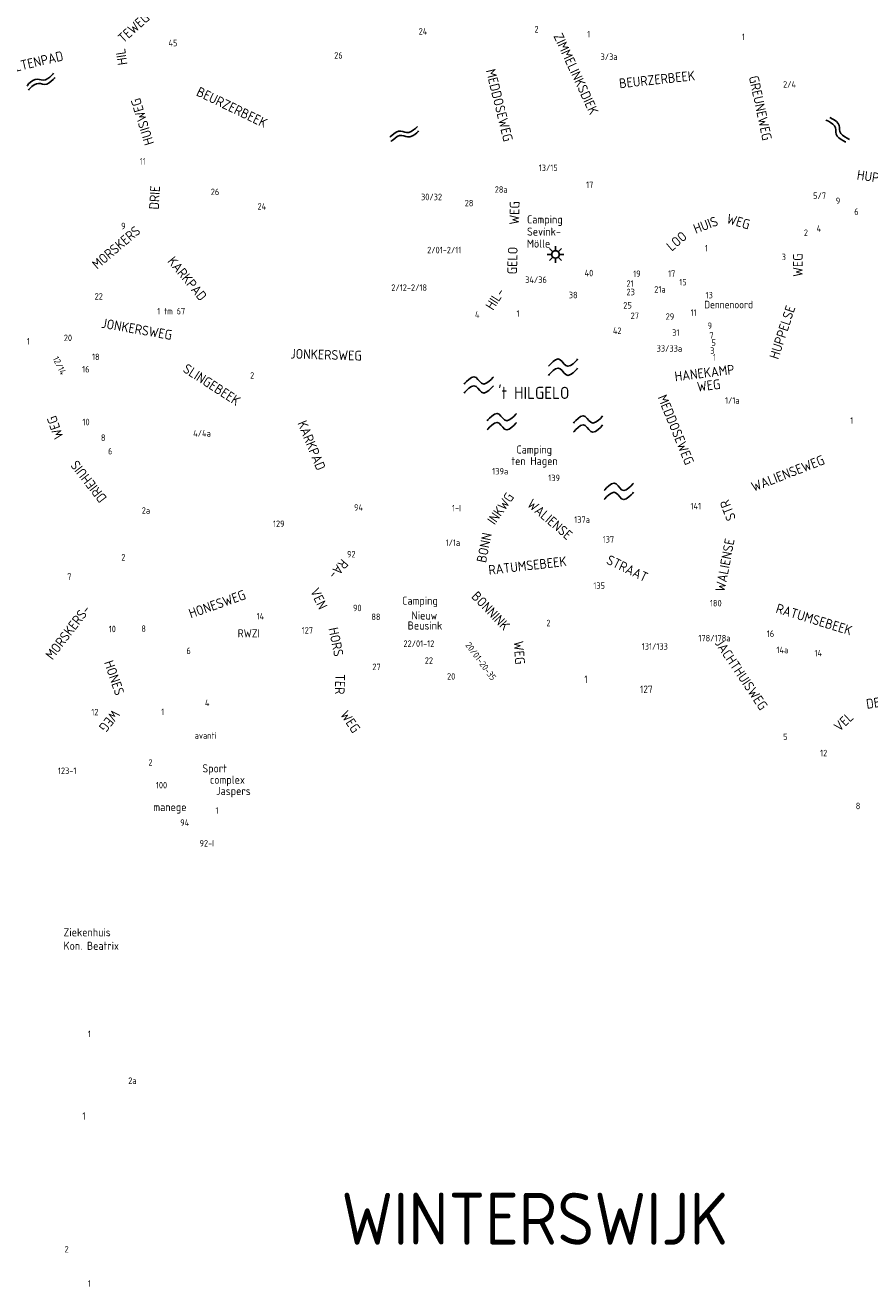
# Model space of a CAD drawing. Extents: x 240000 to 254330, y 435016 to 451025.
# Tile 16 of 25: x 244944 to 247544, y 443106 to 446990. Entities that reach past the tile are written whole.
import ezdxf

# ---------------------------------------------------------------- set-up
doc = ezdxf.new("R2010")
doc.units = 0
doc.header["$LTSCALE"] = 40
doc.header["$MEASUREMENT"] = 0
doc.layers.get('0').update_dxf_attribs({"color": 9, "linetype": 'CONTINUOUS'})
for name, color, linetype in [('ARC-D06WA', 9, 'CONTINUOUS'), ('BOU-D00', 250, 'CONTINUOUS'), ('BOU-D00MOLEN', 9, 'CONTINUOUS'), ('SEM-D01FA', 250, 'CONTINUOUS'), ('SEM-D01HN', 250, 'CONTINUOUS'), ('SEM-D03ST', 250, 'CONTINUOUS'), ('SEM-D03WA', 250, 'CONTINUOUS'), ('SEM-D04ST', 250, 'CONTINUOUS')]:
    doc.layers.add(name, color=color, linetype=linetype)
doc.layers.get('BOU-D00').off()
doc.styles.add('ISO', font='ISO.shx', dxfattribs={"height": 23})

# ---------------------------------------------------------------- blocks, each defined once
blk = doc.blocks.new('HUIS')
at = {"layer": 'SEM-D01HN', "linetype": 'Continuous', "style": 'ISO'}
blk.add_attdef('HUISNUMMER', (22.2, -8.4), '', height=23, dxfattribs=at)
blk = doc.blocks.new('WAT')
for points in [[(-1.79, 0.36), (-1.72, 0.44), (-1.55, 0.62), (-1.31, 0.84), (-1.05, 1.03), (-0.79, 1.11), (-0.57, 1.03), (-0.38, 0.84), (-0.2, 0.62), (-0.01, 0.44), (0.21, 0.36), (0.47, 0.44), (0.74, 0.62), (0.98, 0.84), (1.15, 1.03), (1.21, 1.11)], [(-1.79, -0.57), (-1.72, -0.49), (-1.55, -0.3), (-1.31, -0.08), (-1.05, 0.1), (-0.79, 0.18), (-0.57, 0.1), (-0.38, -0.08), (-0.2, -0.3), (-0.01, -0.49), (0.21, -0.57), (0.47, -0.49), (0.74, -0.3), (0.98, -0.08), (1.15, 0.1), (1.21, 0.18)]]:
    blk.add_lwpolyline(points)
blk = doc.blocks.new('LP')
for p, q in [((-0.516, 0), (-0.234, 0)), ((-0.365, 0.365), (-0.166, 0.166)), ((0, 0.516), (0, 0.234)), ((0.166, 0.166), (0.365, 0.365)), ((0.234, 0), (0.516, 0)), ((-0.365, -0.365), (-0.166, -0.166)), ((0, -0.234), (0, -0.516)), ((0.166, -0.166), (0.365, -0.365))]:
    blk.add_line(p, q)
blk.add_circle((0, 0), 0.234)

msp = doc.modelspace()

# ---------------------------------------------------------------- block references
at = {"layer": 'ARC-D06WA', "yscale": 15}
for p, xscale, zscale, rotation in [((244982.4, 446816.7), 30, 30, 198.1801845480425), ((247446.6, 446658.4), 29.99999999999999, 29.99999999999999, 304.969629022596), ((246119.9, 446652.7), 29.99999999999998, 29.99999999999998, 13.8678993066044)]:
    msp.add_blockref('WAT', p, dxfattribs=dict(at, xscale=xscale, zscale=zscale, rotation=rotation))
at = {"layer": 'ARC-D06WA', "xscale": 30, "yscale": 30, "zscale": 30}
for p in [(246608, 445928.9), (246348.8, 445874.3), (246419.7, 445761.3), (246684.8, 445754), (246780, 445546.6)]:
    msp.add_blockref('WAT', p, dxfattribs=at)
at = {"layer": 'BOU-D00'}
ref = msp.add_blockref('HUIS', (246201.4, 446993.5), dxfattribs=at)
ref.add_attrib('HUISNUMMER', '24', (246154.8, 446960.8), dxfattribs={"layer": 'SEM-D01HN', "height": 20, "style": 'ISO'})
ref = msp.add_blockref('HUIS', (246548.3, 446976.9), dxfattribs=at)
ref.add_attrib('HUISNUMMER', '2', (246511.3, 446967.1), dxfattribs={"layer": 'SEM-D01HN', "height": 20, "style": 'ISO'})
ref = msp.add_blockref('HUIS', (245360.9, 446933.8), dxfattribs=at)
ref.add_attrib('HUISNUMMER', '45', (245384.5, 446924.8), dxfattribs={"layer": 'SEM-D01HN', "height": 20, "style": 'ISO'})
ref = msp.add_blockref('HUIS', (246650.3, 446961.3), dxfattribs=at)
ref.add_attrib('HUISNUMMER', '1', (246673.8, 446952.3), dxfattribs={"layer": 'SEM-D01HN', "height": 20, "style": 'ISO'})
ref = msp.add_blockref('HUIS', (247177.6, 446940.9), dxfattribs=at)
ref.add_attrib('HUISNUMMER', '1', (247149.5, 446943.7), dxfattribs={"layer": 'SEM-D01HN', "height": 20, "style": 'ISO'})
ref = msp.add_blockref('HUIS', (245925.3, 446860.3), dxfattribs=at)
ref.add_attrib('HUISNUMMER', '26', (245894.8, 446886.7), dxfattribs={"layer": 'SEM-D01HN', "height": 20, "style": 'ISO'})
ref = msp.add_blockref('HUIS', (246691.3, 446891.5), dxfattribs=at)
ref.add_attrib('HUISNUMMER', '3/3a', (246714.8, 446882.5), dxfattribs={"layer": 'SEM-D01HN', "height": 20, "style": 'ISO'})
ref = msp.add_blockref('HUIS', (247259.1, 446828.3), dxfattribs=at)
ref.add_attrib('HUISNUMMER', '2/4', (247276.7, 446797.3), dxfattribs={"layer": 'SEM-D01HN', "height": 20, "style": 'ISO'})
ref = msp.add_blockref('HUIS', (245332.9, 446594.7), dxfattribs=at)
ref.add_attrib('HUISNUMMER', '11', (245295.8, 446560.6), dxfattribs={"layer": 'SEM-D01HN', "height": 20, "style": 'ISO'})
ref = msp.add_blockref('HUIS', (246501, 446549.6), dxfattribs=at)
ref.add_attrib('HUISNUMMER', '13/15', (246524.5, 446540.6), dxfattribs={"layer": 'SEM-D01HN', "height": 20, "style": 'ISO'})
ref = msp.add_blockref('HUIS', (245519.8, 446441.8), dxfattribs=at)
ref.add_attrib('HUISNUMMER', '26', (245514.9, 446466.6), dxfattribs={"layer": 'SEM-D01HN', "height": 20, "style": 'ISO'})
ref = msp.add_blockref('HUIS', (246216.7, 446424.7), dxfattribs=at)
ref.add_attrib('HUISNUMMER', '30/32', (246162.1, 446450.9), dxfattribs={"layer": 'SEM-D01HN', "height": 20, "style": 'ISO'})
ref = msp.add_blockref('HUIS', (246370, 446466.9), dxfattribs=at)
ref.add_attrib('HUISNUMMER', '28a', (246389, 446473.7), dxfattribs={"layer": 'SEM-D01HN', "height": 20, "style": 'ISO'})
ref = msp.add_blockref('HUIS', (246718.7, 446494.3), dxfattribs=at)
ref.add_attrib('HUISNUMMER', '17', (246670.2, 446488.3), dxfattribs={"layer": 'SEM-D01HN', "height": 20, "style": 'ISO'})
ref = msp.add_blockref('HUIS', (247393.2, 446427.1), dxfattribs=at)
ref.add_attrib('HUISNUMMER', '5/7', (247369.3, 446454.7), dxfattribs={"layer": 'SEM-D01HN', "height": 20, "style": 'ISO'})
ref = msp.add_blockref('HUIS', (245644.1, 446454.7), dxfattribs=at)
ref.add_attrib('HUISNUMMER', '24', (245658.7, 446421.8), dxfattribs={"layer": 'SEM-D01HN', "height": 20, "style": 'ISO'})
ref = msp.add_blockref('HUIS', (246333.7, 446468.1), dxfattribs=at)
ref.add_attrib('HUISNUMMER', '28', (246296.6, 446432), dxfattribs={"layer": 'SEM-D01HN', "height": 20, "style": 'ISO'})
ref = msp.add_blockref('HUIS', (247418.6, 446434), dxfattribs=at)
ref.add_attrib('HUISNUMMER', '9', (247439, 446439), dxfattribs={"layer": 'SEM-D01HN', "height": 20, "style": 'ISO'})
ref = msp.add_blockref('HUIS', (247472.3, 446414.6), dxfattribs=at)
ref.add_attrib('HUISNUMMER', '6', (247495.9, 446405.7), dxfattribs={"layer": 'SEM-D01HN', "height": 20, "style": 'ISO'})
ref = msp.add_blockref('HUIS', (245215.3, 446370.5), dxfattribs=at)
ref.add_attrib('HUISNUMMER', '9', (245238.8, 446361.5), dxfattribs={"layer": 'SEM-D01HN', "height": 20, "style": 'ISO'})
ref = msp.add_blockref('HUIS', (247345.3, 446380.1), dxfattribs=at)
ref.add_attrib('HUISNUMMER', '2', (247340.7, 446340.9), dxfattribs={"layer": 'SEM-D01HN', "height": 20, "style": 'ISO'})
ref = msp.add_blockref('HUIS', (247371.3, 446387.4), dxfattribs=at)
ref.add_attrib('HUISNUMMER', '4', (247380, 446353.8), dxfattribs={"layer": 'SEM-D01HN', "height": 20, "style": 'ISO'})
ref = msp.add_blockref('HUIS', (246334.3, 446255), dxfattribs=at)
ref.add_attrib('HUISNUMMER', '2/01-2/11', (246180.9, 446287.5), dxfattribs={"layer": 'SEM-D01HN', "height": 20, "style": 'ISO'})
ref = msp.add_blockref('HUIS', (247019.4, 446324.2), dxfattribs=at)
ref.add_attrib('HUISNUMMER', '1', (247035.8, 446293.3), dxfattribs={"layer": 'SEM-D01HN', "height": 20, "style": 'ISO'})
ref = msp.add_blockref('HUIS', (247288.2, 446309.4), dxfattribs=at)
ref.add_attrib('HUISNUMMER', '3', (247272.5, 446266.3), dxfattribs={"layer": 'SEM-D01HN', "height": 20, "style": 'ISO'})
ref = msp.add_blockref('HUIS', (246582.3, 446230.6), dxfattribs=at)
ref.add_attrib('HUISNUMMER', '34/36', (246482.6, 446196.1), dxfattribs={"layer": 'SEM-D01HN', "height": 20, "style": 'ISO'})
ref = msp.add_blockref('HUIS', (246650.1, 446250.9), dxfattribs=at)
ref.add_attrib('HUISNUMMER', '40', (246665.7, 446216.7), dxfattribs={"layer": 'SEM-D01HN', "height": 20, "style": 'ISO'})
ref = msp.add_blockref('HUIS', (246840, 446192), dxfattribs=at)
ref.add_attrib('HUISNUMMER', '21', (246794.7, 446184.3), dxfattribs={"layer": 'SEM-D01HN', "height": 20, "style": 'ISO'})
ref = msp.add_blockref('HUIS', (246863, 446222.1), dxfattribs=at)
ref.add_attrib('HUISNUMMER', '19', (246815.3, 446214.6), dxfattribs={"layer": 'SEM-D01HN', "height": 20, "style": 'ISO'})
ref = msp.add_blockref('HUIS', (246899.7, 446211.7), dxfattribs=at)
ref.add_attrib('HUISNUMMER', '17', (246922.6, 446214.9), dxfattribs={"layer": 'SEM-D01HN', "height": 20, "style": 'ISO'})
ref = msp.add_blockref('HUIS', (246933.7, 446197.6), dxfattribs=at)
ref.add_attrib('HUISNUMMER', '15', (246957.2, 446188.6), dxfattribs={"layer": 'SEM-D01HN', "height": 20, "style": 'ISO'})
ref = msp.add_blockref('HUIS', (245144.1, 446127.7), dxfattribs=at)
ref.add_attrib('HUISNUMMER', '22', (245157.2, 446145), dxfattribs={"layer": 'SEM-D01HN', "height": 20, "style": 'ISO'})
ref = msp.add_blockref('HUIS', (246256, 446211.1), dxfattribs=at)
ref.add_attrib('HUISNUMMER', '2/12-2/18', (246070.7, 446171.8), dxfattribs={"layer": 'SEM-D01HN', "height": 20, "style": 'ISO'})
ref = msp.add_blockref('HUIS', (246605.6, 446183.7), dxfattribs=at)
ref.add_attrib('HUISNUMMER', '38', (246617.1, 446149), dxfattribs={"layer": 'SEM-D01HN', "height": 20, "style": 'ISO'})
ref = msp.add_blockref('HUIS', (246833.8, 446154), dxfattribs=at)
ref.add_attrib('HUISNUMMER', '23', (246794.7, 446158.3), dxfattribs={"layer": 'SEM-D01HN', "height": 20, "style": 'ISO'})
ref = msp.add_blockref('HUIS', (246865.7, 446189), dxfattribs=at)
ref.add_attrib('HUISNUMMER', '21a', (246880.3, 446166.5), dxfattribs={"layer": 'SEM-D01HN', "height": 20, "style": 'ISO'})
ref = msp.add_blockref('HUIS', (247014.6, 446157.7), dxfattribs=at)
ref.add_attrib('HUISNUMMER', '13', (247038.1, 446148.7), dxfattribs={"layer": 'SEM-D01HN', "height": 20, "style": 'ISO'})
ref = msp.add_blockref('HUIS', (246846.8, 446142.5), dxfattribs=at)
ref.add_attrib('HUISNUMMER', '25', (246784.9, 446117.4), dxfattribs={"layer": 'SEM-D01HN', "height": 20, "style": 'ISO'})
ref = msp.add_blockref('HUIS', (245336.9, 446082.1), dxfattribs=at)
ref.add_attrib('HUISNUMMER', '1 tm 67', (245350, 446099.5), dxfattribs={"layer": 'SEM-D01HN', "height": 20, "style": 'ISO'})
ref = msp.add_blockref('HUIS', (246360.1, 446083.6), dxfattribs=at)
ref.add_attrib('HUISNUMMER', '4', (246328.1, 446088.9), dxfattribs={"layer": 'SEM-D01HN', "height": 20, "style": 'ISO'})
ref = msp.add_blockref('HUIS', (246432.8, 446100.8), dxfattribs=at)
ref.add_attrib('HUISNUMMER', '1', (246456.3, 446091.9), dxfattribs={"layer": 'SEM-D01HN', "height": 20, "style": 'ISO'})
ref = msp.add_blockref('HUIS', (246852.5, 446127.5), dxfattribs=at)
ref.add_attrib('HUISNUMMER', '27', (246807.4, 446085.2), dxfattribs={"layer": 'SEM-D01HN', "height": 20, "style": 'ISO'})
ref = msp.add_blockref('HUIS', (246891.7, 446091.7), dxfattribs=at)
ref.add_attrib('HUISNUMMER', '29', (246915.3, 446082.7), dxfattribs={"layer": 'SEM-D01HN', "height": 20, "style": 'ISO'})
ref = msp.add_blockref('HUIS', (247027.2, 446088.3), dxfattribs=at)
ref.add_attrib('HUISNUMMER', '11', (246992, 446094.8), dxfattribs={"layer": 'SEM-D01HN', "height": 20, "style": 'ISO'})
ref = msp.add_blockref('HUIS', (246729.4, 446048.2), dxfattribs=at)
ref.add_attrib('HUISNUMMER', '42', (246752.9, 446039.2), dxfattribs={"layer": 'SEM-D01HN', "height": 20, "style": 'ISO'})
ref = msp.add_blockref('HUIS', (246977.5, 446038.4), dxfattribs=at)
ref.add_attrib('HUISNUMMER', '31', (246935.2, 446033.3), dxfattribs={"layer": 'SEM-D01HN', "height": 20, "style": 'ISO'})
ref = msp.add_blockref('HUIS', (247026.9, 446041.7), dxfattribs=at)
ref.add_attrib('HUISNUMMER', '9', (247044.4, 446054.5), dxfattribs={"layer": 'SEM-D01HN', "height": 20, "style": 'ISO'})
ref = msp.add_blockref('HUIS', (247028.1, 446023.3), dxfattribs=at)
ref.add_attrib('HUISNUMMER', '7', (247049.9, 446024.5), dxfattribs={"layer": 'SEM-D01HN', "height": 20, "style": 'ISO'})
ref = msp.add_blockref('HUIS', (244978.1, 445992.3), dxfattribs=at)
ref.add_attrib('HUISNUMMER', '1', (244948.7, 446006.5), dxfattribs={"layer": 'SEM-D01HN', "height": 20, "style": 'ISO'})
ref = msp.add_blockref('HUIS', (245105.6, 446003.1), dxfattribs=at)
ref.add_attrib('HUISNUMMER', '20', (245062.4, 446017.1), dxfattribs={"layer": 'SEM-D01HN', "height": 20, "style": 'ISO'})
ref = msp.add_blockref('HUIS', (246946.6, 445964.9), dxfattribs=at)
ref.add_attrib('HUISNUMMER', '33/33a', (246887.4, 445984.6), dxfattribs={"layer": 'SEM-D01HN', "height": 20, "style": 'ISO'})
ref = msp.add_blockref('HUIS', (247031.4, 446001), dxfattribs=at)
ref.add_attrib('HUISNUMMER', '5', (247056.2, 446002.4), dxfattribs={"layer": 'SEM-D01HN', "height": 20, "style": 'ISO'})
ref = msp.add_blockref('HUIS', (245059, 445985.8), dxfattribs=dict(at, rotation=295.6865243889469))
ref.add_attrib('HUISNUMMER', '12/14', (245027.5, 445964), dxfattribs={"layer": 'SEM-D01HN', "height": 20, "rotation": 295.6865, "style": 'ISO'})
ref = msp.add_blockref('HUIS', (245125.2, 445966.2), dxfattribs=at)
ref.add_attrib('HUISNUMMER', '18', (245149.2, 445958.7), dxfattribs={"layer": 'SEM-D01HN', "height": 20, "style": 'ISO'})
ref = msp.add_blockref('HUIS', (247033.7, 445986.9), dxfattribs=at)
ref.add_attrib('HUISNUMMER', '3', (247052.5, 445977.8), dxfattribs={"layer": 'SEM-D01HN', "height": 20, "style": 'ISO'})
ref = msp.add_blockref('HUIS', (247036.8, 445971.6), dxfattribs=at)
ref.add_attrib('HUISNUMMER', '1', (247061, 445957.2), dxfattribs={"layer": 'SEM-D01HN', "height": 20, "style": 'ISO'})
ref = msp.add_blockref('HUIS', (245108, 445953.4), dxfattribs=at)
ref.add_attrib('HUISNUMMER', '16', (245118.9, 445920.5), dxfattribs={"layer": 'SEM-D01HN', "height": 20, "style": 'ISO'})
ref = msp.add_blockref('HUIS', (245612.8, 445926.7), dxfattribs=at)
ref.add_attrib('HUISNUMMER', '2', (245635.8, 445901.4), dxfattribs={"layer": 'SEM-D01HN', "height": 20, "style": 'ISO'})
ref = msp.add_blockref('HUIS', (247166.8, 445858.7), dxfattribs=at)
ref.add_attrib('HUISNUMMER', '1/1a', (247098, 445824.5), dxfattribs={"layer": 'SEM-D01HN', "height": 20, "style": 'ISO'})
ref = msp.add_blockref('HUIS', (245112, 445736.3), dxfattribs=at)
ref.add_attrib('HUISNUMMER', '10', (245119.8, 445758.1), dxfattribs={"layer": 'SEM-D01HN', "height": 20, "style": 'ISO'})
ref = msp.add_blockref('HUIS', (247509.8, 445750), dxfattribs=at)
ref.add_attrib('HUISNUMMER', '1', (247483.6, 445762.8), dxfattribs={"layer": 'SEM-D01HN', "height": 20, "style": 'ISO'})
ref = msp.add_blockref('HUIS', (245437.1, 445732.4), dxfattribs=at)
ref.add_attrib('HUISNUMMER', '4/4a', (245460.6, 445723.4), dxfattribs={"layer": 'SEM-D01HN', "height": 20, "style": 'ISO'})
ref = msp.add_blockref('HUIS', (245165.5, 445692.6), dxfattribs=at)
ref.add_attrib('HUISNUMMER', '8', (245176.5, 445709.9), dxfattribs={"layer": 'SEM-D01HN', "height": 20, "style": 'ISO'})
ref = msp.add_blockref('HUIS', (245180.4, 445656.5), dxfattribs=at)
ref.add_attrib('HUISNUMMER', '6', (245198.4, 445668.3), dxfattribs={"layer": 'SEM-D01HN', "height": 20, "style": 'ISO'})
ref = msp.add_blockref('HUIS', (246472.2, 445608.8), dxfattribs=at)
ref.add_attrib('HUISNUMMER', '139a', (246381.4, 445606.6), dxfattribs={"layer": 'SEM-D01HN', "height": 20, "style": 'ISO'})
ref = msp.add_blockref('HUIS', (246531.5, 445602.8), dxfattribs=at)
ref.add_attrib('HUISNUMMER', '139', (246553.9, 445586.1), dxfattribs={"layer": 'SEM-D01HN', "height": 20, "style": 'ISO'})
ref = msp.add_blockref('HUIS', (245278.7, 445494.8), dxfattribs=at)
ref.add_attrib('HUISNUMMER', '2a', (245302.2, 445485.8), dxfattribs={"layer": 'SEM-D01HN', "height": 20, "style": 'ISO'})
ref = msp.add_blockref('HUIS', (245956.1, 445474.1), dxfattribs=at)
ref.add_attrib('HUISNUMMER', '94', (245955.8, 445495), dxfattribs={"layer": 'SEM-D01HN', "height": 20, "style": 'ISO'})
ref = msp.add_blockref('HUIS', (246243.2, 445473.9), dxfattribs=at)
ref.add_attrib('HUISNUMMER', '1-I', (246257.4, 445493.2), dxfattribs={"layer": 'SEM-D01HN', "height": 20, "style": 'ISO'})
ref = msp.add_blockref('HUIS', (247047.3, 445485.1), dxfattribs=at)
ref.add_attrib('HUISNUMMER', '141', (246991.8, 445499.1), dxfattribs={"layer": 'SEM-D01HN', "height": 20, "style": 'ISO'})
ref = msp.add_blockref('HUIS', (245773.2, 445436.8), dxfattribs=at)
ref.add_attrib('HUISNUMMER', '129', (245706.3, 445444.9), dxfattribs={"layer": 'SEM-D01HN', "height": 20, "style": 'ISO'})
ref = msp.add_blockref('HUIS', (246685.8, 445438.1), dxfattribs=at)
ref.add_attrib('HUISNUMMER', '137a', (246633.9, 445457.7), dxfattribs={"layer": 'SEM-D01HN', "height": 20, "style": 'ISO'})
ref = msp.add_blockref('HUIS', (246263, 445431.2), dxfattribs=at)
ref.add_attrib('HUISNUMMER', '1/1a', (246237.7, 445386.6), dxfattribs={"layer": 'SEM-D01HN', "height": 20, "style": 'ISO'})
ref = msp.add_blockref('HUIS', (246706.4, 445427.1), dxfattribs=at)
ref.add_attrib('HUISNUMMER', '137', (246721.3, 445397), dxfattribs={"layer": 'SEM-D01HN', "height": 20, "style": 'ISO'})
ref = msp.add_blockref('HUIS', (245216, 445350.8), dxfattribs=at)
ref.add_attrib('HUISNUMMER', '2', (245239.5, 445341.8), dxfattribs={"layer": 'SEM-D01HN', "height": 20, "style": 'ISO'})
ref = msp.add_blockref('HUIS', (245974.3, 445385.9), dxfattribs=at)
ref.add_attrib('HUISNUMMER', '92', (245934.3, 445351.1), dxfattribs={"layer": 'SEM-D01HN', "height": 20, "style": 'ISO'})
ref = msp.add_blockref('HUIS', (245086.8, 445259.2), dxfattribs=at)
ref.add_attrib('HUISNUMMER', '7', (245072.7, 445281.9), dxfattribs={"layer": 'SEM-D01HN', "height": 20, "style": 'ISO'})
ref = msp.add_blockref('HUIS', (246735.1, 445296.7), dxfattribs=at)
ref.add_attrib('HUISNUMMER', '135', (246692.6, 445254.4), dxfattribs={"layer": 'SEM-D01HN', "height": 20, "style": 'ISO'})
ref = msp.add_blockref('HUIS', (245946.7, 445165.1), dxfattribs=at)
ref.add_attrib('HUISNUMMER', '90', (245952.6, 445185.7), dxfattribs={"layer": 'SEM-D01HN', "height": 20, "style": 'ISO'})
ref = msp.add_blockref('HUIS', (247055.2, 445238.4), dxfattribs=at)
ref.add_attrib('HUISNUMMER', '180', (247051.7, 445200.4), dxfattribs={"layer": 'SEM-D01HN', "height": 20, "style": 'ISO'})
ref = msp.add_blockref('HUIS', (245633.7, 445159.4), dxfattribs=at)
ref.add_attrib('HUISNUMMER', '14', (245655.9, 445160.2), dxfattribs={"layer": 'SEM-D01HN', "height": 20, "style": 'ISO'})
ref = msp.add_blockref('HUIS', (246001.4, 445140.8), dxfattribs=at)
ref.add_attrib('HUISNUMMER', '88', (246009.3, 445158.5), dxfattribs={"layer": 'SEM-D01HN', "height": 20, "style": 'ISO'})
ref = msp.add_blockref('HUIS', (246524.4, 445148.3), dxfattribs=at)
ref.add_attrib('HUISNUMMER', '2', (246548, 445139.4), dxfattribs={"layer": 'SEM-D01HN', "height": 20, "style": 'ISO'})
ref = msp.add_blockref('HUIS', (245185.8, 445105.3), dxfattribs=at)
ref.add_attrib('HUISNUMMER', '10', (245200.7, 445121), dxfattribs={"layer": 'SEM-D01HN', "height": 20, "style": 'ISO'})
ref = msp.add_blockref('HUIS', (245277.4, 445111.6), dxfattribs=at)
ref.add_attrib('HUISNUMMER', '8', (245301, 445122), dxfattribs={"layer": 'SEM-D01HN', "height": 20, "style": 'ISO'})
ref = msp.add_blockref('HUIS', (245858.8, 445154.1), dxfattribs=at)
ref.add_attrib('HUISNUMMER', '127', (245794.6, 445116.7), dxfattribs={"layer": 'SEM-D01HN', "height": 20, "style": 'ISO'})
ref = msp.add_blockref('HUIS', (247043.7, 445132.5), dxfattribs=at)
ref.add_attrib('HUISNUMMER', '178/178a', (247016.1, 445092.9), dxfattribs={"layer": 'SEM-D01HN', "height": 20, "style": 'ISO'})
ref = msp.add_blockref('HUIS', (247275.6, 445106.1), dxfattribs=at)
ref.add_attrib('HUISNUMMER', '16', (247226.7, 445106.5), dxfattribs={"layer": 'SEM-D01HN', "height": 20, "style": 'ISO'})
ref = msp.add_blockref('HUIS', (245423.5, 445038.8), dxfattribs=at)
ref.add_attrib('HUISNUMMER', '6', (245439.7, 445054), dxfattribs={"layer": 'SEM-D01HN', "height": 20, "style": 'ISO'})
ref = msp.add_blockref('HUIS', (246268.9, 445071.2), dxfattribs=at)
ref.add_attrib('HUISNUMMER', '22/01-12', (246108, 445075.9), dxfattribs={"layer": 'SEM-D01HN', "height": 20, "style": 'ISO'})
ref = msp.add_blockref('HUIS', (246319.8, 444956.7), dxfattribs=dict(at, rotation=306.2411166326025))
ref.add_attrib('HUISNUMMER', '20/01-20-35', (246297.5, 445081.3), dxfattribs={"layer": 'SEM-D01HN', "height": 20, "rotation": 306.2411, "style": 'ISO'})
ref = msp.add_blockref('HUIS', (246818.6, 445059.8), dxfattribs=at)
ref.add_attrib('HUISNUMMER', '131/133', (246841.7, 445067.2), dxfattribs={"layer": 'SEM-D01HN', "height": 20, "style": 'ISO'})
ref = msp.add_blockref('HUIS', (247319.4, 445078.9), dxfattribs=at)
ref.add_attrib('HUISNUMMER', '14a', (247256.5, 445056.5), dxfattribs={"layer": 'SEM-D01HN', "height": 20, "style": 'ISO'})
ref = msp.add_blockref('HUIS', (246218.9, 445010.9), dxfattribs=at)
ref.add_attrib('HUISNUMMER', '22', (246173.7, 445023.7), dxfattribs={"layer": 'SEM-D01HN', "height": 20, "style": 'ISO'})
ref = msp.add_blockref('HUIS', (247351.4, 445046.8), dxfattribs=at)
ref.add_attrib('HUISNUMMER', '14', (247373.5, 445046.8), dxfattribs={"layer": 'SEM-D01HN', "height": 20, "style": 'ISO'})
ref = msp.add_blockref('HUIS', (246014.6, 445043.3), dxfattribs=at)
ref.add_attrib('HUISNUMMER', '27', (246012.3, 445004.3), dxfattribs={"layer": 'SEM-D01HN', "height": 20, "style": 'ISO'})
ref = msp.add_blockref('HUIS', (246265, 445021.4), dxfattribs=at)
ref.add_attrib('HUISNUMMER', '20', (246242.2, 444975), dxfattribs={"layer": 'SEM-D01HN', "height": 20, "style": 'ISO'})
ref = msp.add_blockref('HUIS', (246701, 444959.9), dxfattribs=at)
ref.add_attrib('HUISNUMMER', '1', (246664.6, 444964.7), dxfattribs={"layer": 'SEM-D01HN', "height": 23, "style": 'ISO'})
ref = msp.add_blockref('HUIS', (246811.6, 444933.9), dxfattribs=at)
ref.add_attrib('HUISNUMMER', '127', (246836.2, 444934), dxfattribs={"layer": 'SEM-D01HN', "height": 23, "style": 'ISO'})
ref = msp.add_blockref('HUIS', (245135.2, 444842.8), dxfattribs=at)
ref.add_attrib('HUISNUMMER', '12', (245147, 444865.2), dxfattribs={"layer": 'SEM-D01HN', "height": 20, "style": 'ISO'})
ref = msp.add_blockref('HUIS', (245390.7, 444863.9), dxfattribs=at)
ref.add_attrib('HUISNUMMER', '1', (245361.9, 444865.9), dxfattribs={"layer": 'SEM-D01HN', "height": 20, "style": 'ISO'})
ref = msp.add_blockref('HUIS', (245473.3, 444902.4), dxfattribs=at)
ref.add_attrib('HUISNUMMER', '4', (245496.8, 444893.4), dxfattribs={"layer": 'SEM-D01HN', "height": 20, "style": 'ISO'})
ref = msp.add_blockref('HUIS', (245441.6, 444807.8), dxfattribs=at)
ref.add_attrib('HUISNUMMER', 'avanti', (245465.2, 444792.8), dxfattribs={"layer": 'SEM-D01HN', "height": 20, "style": 'ISO'})
ref = msp.add_blockref('HUIS', (247296.5, 444773.1), dxfattribs=at)
ref.add_attrib('HUISNUMMER', '5', (247276.8, 444789.1), dxfattribs={"layer": 'SEM-D01HN', "height": 20, "style": 'ISO'})
ref = msp.add_blockref('HUIS', (245299.8, 444698.1), dxfattribs=at)
ref.add_attrib('HUISNUMMER', '2', (245322.8, 444710.2), dxfattribs={"layer": 'SEM-D01HN', "height": 20, "style": 'ISO'})
ref = msp.add_blockref('HUIS', (247367.3, 444748.1), dxfattribs=at)
ref.add_attrib('HUISNUMMER', '12', (247390.8, 444739.1), dxfattribs={"layer": 'SEM-D01HN', "height": 20, "style": 'ISO'})
ref = msp.add_blockref('HUIS', (245041.9, 444722.8), dxfattribs=at)
ref.add_attrib('HUISNUMMER', '123-1', (245044.2, 444684.5), dxfattribs={"layer": 'SEM-D01HN', "height": 20, "style": 'ISO'})
ref = msp.add_blockref('HUIS', (245331.1, 444679.9), dxfattribs=at)
ref.add_attrib('HUISNUMMER', '100', (245345.8, 444640.3), dxfattribs={"layer": 'SEM-D01HN', "height": 20, "style": 'ISO'})
ref = msp.add_blockref('HUIS', (245498.6, 444559.2), dxfattribs=at)
ref.add_attrib('HUISNUMMER', '1', (245529.4, 444562.4), dxfattribs={"layer": 'SEM-D01HN', "height": 20, "style": 'ISO'})
ref = msp.add_blockref('HUIS', (247476.9, 444585.2), dxfattribs=at)
ref.add_attrib('HUISNUMMER', '8', (247500.5, 444576.2), dxfattribs={"layer": 'SEM-D01HN', "height": 20, "style": 'ISO'})
ref = msp.add_blockref('HUIS', (245471, 444547.4), dxfattribs=at)
ref.add_attrib('HUISNUMMER', '94', (245420.7, 444525), dxfattribs={"layer": 'SEM-D01HN', "height": 20, "style": 'ISO'})
ref = msp.add_blockref('HUIS', (245465.1, 444489.6), dxfattribs=at)
ref.add_attrib('HUISNUMMER', '92-I', (245480.1, 444461.4), dxfattribs={"layer": 'SEM-D01HN', "height": 20, "style": 'ISO'})
ref = msp.add_blockref('HUIS', (245159.3, 443855.2), dxfattribs=at)
ref.add_attrib('HUISNUMMER', '1', (245136.5, 443874.5), dxfattribs={"layer": 'SEM-D01HN', "height": 20, "style": 'ISO'})
ref = msp.add_blockref('HUIS', (245312, 443724.5), dxfattribs=at)
ref.add_attrib('HUISNUMMER', '2a', (245260.7, 443730.6), dxfattribs={"layer": 'SEM-D01HN', "height": 20, "style": 'ISO'})
ref = msp.add_blockref('HUIS', (245145.2, 443651.5), dxfattribs=at)
ref.add_attrib('HUISNUMMER', '1', (245119.1, 443620.4), dxfattribs={"layer": 'SEM-D01HN', "height": 23, "style": 'ISO'})
ref = msp.add_blockref('HUIS', (245041.1, 443220.6), dxfattribs=at)
ref.add_attrib('HUISNUMMER', '2', (245064.6, 443211.7), dxfattribs={"layer": 'SEM-D01HN', "height": 20, "style": 'ISO'})
ref = msp.add_blockref('HUIS', (245109.5, 443120.8), dxfattribs=at)
ref.add_attrib('HUISNUMMER', '1', (245136.3, 443106.2), dxfattribs={"layer": 'SEM-D01HN', "height": 20, "style": 'ISO'})
at = {"layer": 'BOU-D00MOLEN', "xscale": 50, "yscale": 50, "zscale": 50}
msp.add_blockref('LP', (246576.1, 446283.8), dxfattribs=at)

# ---------------------------------------------------------------- texts
at = {"layer": 'SEM-D01FA', "style": 'ISO'}
for s, p in [('Camping', (246488.4, 446379.3)), ('Sevink-', (246488.4, 446341.8)), ('Mölle', (246487.9, 446304.9)), ('Camping', (246455.7, 445671)), ('ten Hagen', (246440.4, 445635.6)), ('Camping', (246104, 445205.8)), ('Beusink', (246120.9, 445129.2)), ('Nieuw', (246132.6, 445160.1)), ('RWZI', (245597.5, 445105.1)), ('Sport', (245488.9, 444689.5)), ('complex', (245512.1, 444654.6)), ('Jaspers', (245531.4, 444619.9)), ('manege', (245337.9, 444570.4)), ('Ziekenhuis', (245061.6, 444185)), ('Kon. Beatrix', (245061.6, 444143.3))]:
    msp.add_text(s, height=25, dxfattribs=at).set_placement(p)
at = {"layer": 'SEM-D03ST', "style": 'ISO'}
for s, height, rotation, p in [('TEWEG', 30, 42.1778, (245245.7, 446932.8)), ('ZIMMELINKSDIEK', 30, 294.732, (246569.1, 446956.6)), ('GARVERSBULTENPAD', 29.999, 13.3884, (244717.4, 446799.4)), ('HIL', 30, 98.5961, (245258.4, 446869)), ('MEDDOSEWEG', 30, 284.014, (246361.3, 446850.3)), ('GREUNEWEG', 30, 282.1079, (247171.1, 446830.5)), ('HUISWEG', 30, 107.134, (245340.6, 446625.6)), ('DRIE', 30, 86.6452, (245354.6, 446421.5)), ('HUPPELSE', 30, 351.4453, (247502.5, 446514.8)), ('WEG', 30, 88.6943, (246463.9, 446375.4)), ('MORSKERS', 30, 40.4033, (245165.2, 446236.2)), ('HUIS', 30, 21.1843, (247007.9, 446346.9)), ('WEG', 30, 343.4216, (247100.4, 446381)), ('LOO', 30, 40.599, (246933.9, 446292.1)), ('GELO', 30, 88.4508, (246457.4, 446222.4)), ('KARKPAD', 30, 309.4138, (245379.8, 446262.2)), ('WEG', 30, 89.9623, (247337.1, 446215)), ('HIL-', 30, 57.4755, (246384, 446109.7)), ('HUPPELSE', 30, 71.8511, (247262.1, 445958.9)), ('JONKERSWEG', 30, 350.0293, (245176.1, 446058.5)), ('JONKERSWEG', 30, 358.2982, (245759.4, 445963.6)), ('HANEKAMP', 30, 6.9554, (246944.8, 445893.2)), ('WEG', 30, 6.9554, (247013.7, 445861.6)), ('MEDDOSEWEG', 30, 292.2559, (246889.6, 445844.3)), ('WEG', 30, 109.5981, (245061.9, 445722.1)), ('KARKPAD', 30, 292.1727, (245781, 445765)), ('DRIEHUIS', 30, 127.9408, (245196.4, 445534.9)), ('WALIENSEWEG', 30, 21.3303, (247186.1, 445553)), ('INKWG', 30, 54.8892, (246388.7, 445449.4)), ('STR', 30, 111.3477, (247132.4, 445471.4)), ('WALIENSE', 30, 319.357, (246486.1, 445510.8)), ('BONN', 30, 78.5607, (246362.1, 445333.2)), ('WALIENSE', 30, 79.1873, (247096.8, 445243.7)), ('RA-', 30, 229.4854, (245917.9, 445349)), ('STRAAT', 30, 334.1157, (246730, 445333.2)), ('HONESWEG', 30, 19.5045, (245453.5, 445163.1)), ('VEN', 30, 295.4471, (245819.7, 445248.2)), ('BONNINK', 30, 313.835, (246315, 445229.3)), ('MORSKERS-', 30, 52.8227, (245027.5, 445033.9)), ('HORS', 30, 281.4622, (245876.9, 445132.5)), ('WEG', 30, 274.1528, (246447.1, 445093)), ('JACHTHUISWEG', 30, 303.9197, (247065, 445087.9)), ('HONES', 30, 289.0465, (245185.5, 445028.1)), ('TER', 30, 268.8029, (245898, 444992.7)), ('DERS', 30, 8.3788, (247534.9, 444885)), ('WEG', 30, 231.343, (245213.5, 444886)), ('WEG', 30, 303.933, (245911.8, 444867.5)), ('VEL', 30, 42.8783, (247450.2, 444813.1))]:
    msp.add_text(s, height=height, rotation=rotation, dxfattribs=at).set_placement(p)
at = {"layer": 'SEM-D03WA', "style": 'ISO'}
for s, rotation, p in [('BEURZERBEEK', 6.0858, (246773.6, 446795.2)), ('BEURZERBEEK', 334.3123, (245467.7, 446774.2)), ('SLINGEBEEK', 327.1915, (245426, 445924.4)), ('RATUMSEBEEK', 6.579, (246371.4, 445297.4)), ('RATUMSEBEEK', 343.0511, (247252.2, 445181.4))]:
    msp.add_text(s, height=30, rotation=rotation, dxfattribs=at).set_placement(p)
msp.add_text("'t HILGELO", height=37.5, dxfattribs=at).set_placement((246400, 445839.1))
at = {"layer": 'SEM-D04ST', "style": 'ISO'}
for s, height, p in [('Dennenoord', 23, (247034.1, 446118.2)), ('WINTERSWIJK', 160, (245916.4, 443235.6))]:
    msp.add_text(s, height=height, dxfattribs=at).set_placement(p)

doc.saveas('drawing.dxf')
